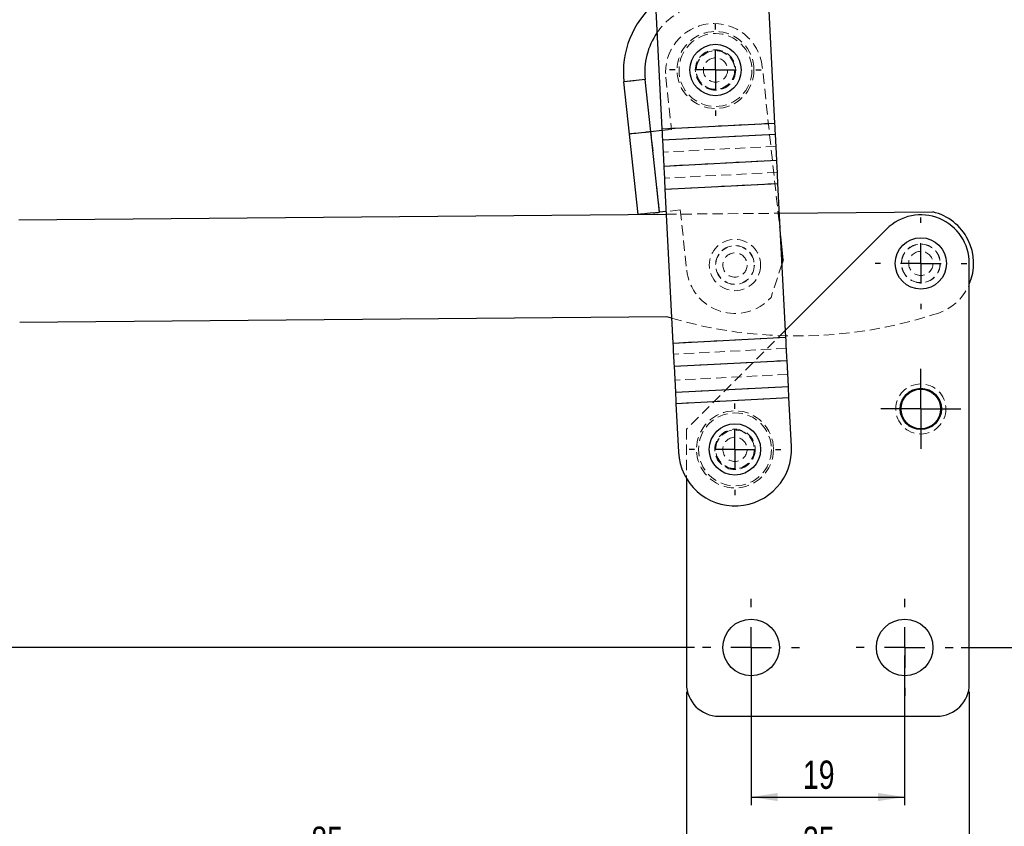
# Model space of a CAD drawing. Header units: millimetres. Extents: x 21 to 401, y 14 to 292.
# Tile 13 of 52: x 124 to 246, y 130 to 230. Entities that reach past the tile are written whole.
import ezdxf

# ---------------------------------------------------------------- set-up
doc = ezdxf.new("R2010")
doc.units = ezdxf.units.MM
doc.header["$PDSIZE"] = -1
doc.linetypes.add('HIDDEN', pattern=[1.905, 1.27, -0.635])
doc.layers.add('FORMATO', color=179, linetype='Continuous')
doc.styles.add('SLDTEXTSTYLE0', font='TXT', dxfattribs={"width": 0.75})
doc.dimstyles.new('SLDDIMSTYLE0', dxfattribs={"dimtxt": 3.5, "dimasz": 3.302, "dimexe": 0, "dimexo": 0.0625, "dimgap": 0.875, "dimtad": 1, "dimdec": 3, "dimrnd": 1e-09, "dimzin": 12, "dimdsep": 46, "dimtxsty": 'SLDTEXTSTYLE0', "dimsah": 1, "dimcen": 0.09, "dimadec": 0, "dimazin": 3, "dimtfac": 1, "dimtdec": 3, "dimtofl": 0, "dimtmove": 0, "dimatfit": 3, "dimfxl": 0, "dimfrac": 2, "dimtolj": 1, "dimtzin": 12, "dimarcsym": 0})
doc.dimstyles.new('SLDDIMSTYLE1', dxfattribs={"dimtxt": 3.5, "dimasz": 3.302, "dimexe": 0, "dimexo": 0.0625, "dimgap": 0.875, "dimtad": 1, "dimdec": 0, "dimrnd": 1e-09, "dimzin": 12, "dimdsep": 46, "dimtxsty": 'SLDTEXTSTYLE0', "dimsah": 1, "dimcen": 0.09, "dimadec": 0, "dimazin": 3, "dimtfac": 1, "dimtdec": 0, "dimtofl": 0, "dimtmove": 0, "dimatfit": 3, "dimfxl": 0, "dimfrac": 2, "dimtolj": 1, "dimtzin": 12, "dimarcsym": 0})

# ---------------------------------------------------------------- blocks, each defined once
blk = doc.blocks.new('_D')
at = {"layer": 'FORMATO'}
for p, q in [((214.55, 151.3), (214.55, 132.8)), ((233.55, 151.3), (233.55, 132.8)), ((214.55, 133.8), (233.55, 133.8))]:
    blk.add_line(p, q, dxfattribs=at)
for points in [[(214.55, 133.8), (217.85, 133.29), (217.85, 134.3)], [(233.55, 133.8), (230.25, 134.3), (230.25, 133.29)]]:
    blk.add_solid(points, dxfattribs=at)
at = {"layer": 'FORMATO', "insert": (220.97, 138.31), "char_height": 3.5, "attachment_point": 1, "style": 'SLDTEXTSTYLE0'}
blk.add_mtext('19', dxfattribs=at)
blk = doc.blocks.new('_D_1')
at = {"layer": 'FORMATO'}
for p, q in [((123.04, 192.49), (100.44, 192.49)), ((101.44, 192.49), (101.44, 152.3)), ((207.55, 152.3), (100.44, 152.3))]:
    blk.add_line(p, q, dxfattribs=at)
for points in [[(101.44, 192.49), (100.93, 189.19), (101.95, 189.19)], [(101.44, 152.3), (101.95, 155.6), (100.93, 155.6)]]:
    blk.add_solid(points, dxfattribs=at)
at = {"layer": 'FORMATO', "insert": (96.93, 168.48), "char_height": 3.5, "attachment_point": 1, "rotation": 90, "style": 'SLDTEXTSTYLE0'}
blk.add_mtext('40', dxfattribs=at)
blk = doc.blocks.new('_D_2')
at = {"layer": 'FORMATO'}
for p, q in [((122.03, 193.47), (122.03, 124.63)), ((206.55, 146.8), (206.55, 124.63)), ((122.03, 125.63), (206.55, 125.63))]:
    blk.add_line(p, q, dxfattribs=at)
for points in [[(122.03, 125.63), (125.33, 125.12), (125.33, 126.14)], [(206.55, 125.63), (203.25, 126.14), (203.25, 125.12)]]:
    blk.add_solid(points, dxfattribs=at)
at = {"layer": 'FORMATO', "insert": (160.13, 130.14), "char_height": 3.5, "attachment_point": 1, "style": 'SLDTEXTSTYLE0'}
blk.add_mtext('85', dxfattribs=at)
blk = doc.blocks.new('_D_3')
at = {"layer": 'FORMATO'}
for p, q in [((206.55, 146.8), (206.55, 124.63)), ((241.55, 146.8), (241.55, 124.63)), ((206.55, 125.63), (241.55, 125.63))]:
    blk.add_line(p, q, dxfattribs=at)
for points in [[(206.55, 125.63), (209.85, 125.12), (209.85, 126.14)], [(241.55, 125.63), (238.25, 126.14), (238.25, 125.12)]]:
    blk.add_solid(points, dxfattribs=at)
at = {"layer": 'FORMATO', "insert": (220.97, 130.14), "char_height": 3.5, "attachment_point": 1, "style": 'SLDTEXTSTYLE0'}
blk.add_mtext('35', dxfattribs=at)
blk = doc.blocks.new('_D_4')
at = {"layer": 'FORMATO'}
for p, q in [((213.78, 280.51), (259.96, 280.51)), ((258.96, 280.51), (258.96, 152.3)), ((240.55, 152.3), (259.96, 152.3))]:
    blk.add_line(p, q, dxfattribs=at)
for points in [[(258.96, 280.51), (258.45, 277.21), (259.46, 277.21)], [(258.96, 152.3), (259.46, 155.6), (258.45, 155.6)]]:
    blk.add_solid(points, dxfattribs=at)
at = {"layer": 'FORMATO', "insert": (254.44, 188.79), "char_height": 3.5, "attachment_point": 1, "rotation": 90, "style": 'SLDTEXTSTYLE0'}
blk.add_mtext('128', dxfattribs=at)
blk = doc.blocks.new('_D_5')
at = {"layer": 'FORMATO'}
for p, q in [((122.03, 193.47), (122.03, 114.8)), ((241.55, 146.8), (241.55, 114.8)), ((241.55, 115.8), (122.03, 115.8))]:
    blk.add_line(p, q, dxfattribs=at)
for points in [[(122.03, 115.8), (125.33, 115.29), (125.33, 116.3)], [(241.55, 115.8), (238.25, 116.3), (238.25, 115.29)]]:
    blk.add_solid(points, dxfattribs=at)
at = {"layer": 'FORMATO', "insert": (174.72, 120.31), "char_height": 3.5, "attachment_point": 1, "style": 'SLDTEXTSTYLE0'}
blk.add_mtext('120', dxfattribs=at)
blk = doc.blocks.new('SW_CENTERMARKSYMBOL_0')
at = {"layer": 'FORMATO', "color": 0}
for p, q in [((0, 5), (0, 5.67)), ((0, 0), (0, 2.5)), ((-5, 0), (-5.68, 0)), ((0, 0), (-2.5, 0)), ((0, 0), (0, -2.5)), ((0, 0), (2.5, 0)), ((5, 0), (5.67, 0)), ((0, -5), (0, -5.68)), ((25.41, -18.92), (25.41, -18.25)), ((25.41, -23.92), (25.41, -21.42)), ((20.41, -23.92), (19.74, -23.92)), ((25.41, -23.92), (22.91, -23.92)), ((25.41, -23.92), (25.41, -26.42)), ((25.41, -23.92), (27.91, -23.92)), ((30.41, -23.92), (31.09, -23.92)), ((25.41, -28.92), (25.41, -29.6)), ((25.41, -39.42), (25.41, -36.97)), ((25.41, -41.92), (25.41, -39.42)), ((22.91, -41.92), (20.46, -41.92)), ((25.41, -41.92), (22.91, -41.92)), ((25.41, -41.92), (25.41, -44.42)), ((25.41, -41.92), (27.91, -41.92)), ((27.91, -41.92), (30.36, -41.92)), ((25.41, -44.42), (25.41, -46.87))]:
    blk.add_line(p, q, dxfattribs=at)
blk = doc.blocks.new('SW_CENTERMARKSYMBOL_1')
at = {"layer": 'FORMATO', "color": 0}
for p, q in [((0, 5), (0, 5.675)), ((0, 0), (0, 2.5)), ((-5, 0), (-5.675, 0)), ((0, 0), (-2.5, 0)), ((0, 0), (0, -2.5)), ((0, 0), (2.5, 0)), ((5, 0), (5.675, 0)), ((0, -5), (0, -5.675))]:
    blk.add_line(p, q, dxfattribs=at)
blk = doc.blocks.new('SW_CENTERMARKSYMBOL_2')
at = {"layer": 'FORMATO', "color": 0}
for p, q in [((0, 5), (0, 6)), ((0, 0), (0, 2.5)), ((-5, 0), (-6, 0)), ((0, 0), (-2.5, 0)), ((0, 0), (0, -2.5)), ((0, 0), (2.5, 0)), ((5, 0), (6, 0)), ((0, -5), (0, -6))]:
    blk.add_line(p, q, dxfattribs=at)
blk = doc.blocks.new('SW_CENTERMARKSYMBOL_3')
at = {"layer": 'FORMATO', "color": 0}
for p, q in [((0, 5), (0, 6)), ((0, 0), (0, 2.5)), ((-5, 0), (-6, 0)), ((0, 0), (-2.5, 0)), ((0, 0), (0, -2.5)), ((0, 0), (2.5, 0)), ((5, 0), (6, 0)), ((0, -5), (0, -6))]:
    blk.add_line(p, q, dxfattribs=at)

msp = doc.modelspace()

# ---------------------------------------------------------------- linework, layer by layer
at = {"color": 7, "linetype": 'Continuous', "lineweight": 25}
for p, q in [((217.488416, 217.15522), (216.61342, 234.185042)), ((202.631864, 233.466664), (203.50686, 216.436842)), ((201.443701, 222.536059), (198.809116, 222.25065)), ((199.509176, 215.788463), (198.809116, 222.25065)), ((202.143761, 216.073872), (201.443701, 222.536059)), ((203.50686, 216.436842), (217.488416, 217.15522)), ((200.586191, 205.846628), (199.509176, 215.788463)), ((203.517861, 216.222728), (202.153704, 216.074945)), ((203.230719, 206.133114), (202.153704, 216.074945)), ((203.577417, 215.063656), (217.558972, 215.782033)), ((217.724389, 212.562555), (217.558972, 215.782033)), ((203.577417, 215.063656), (203.742831, 211.844178)), ((203.742831, 211.844178), (217.724389, 212.562555)), ((203.890356, 208.97297), (217.871913, 209.691347)), ((218.849535, 190.664155), (217.871913, 209.691347)), ((203.890356, 208.97297), (204.867977, 189.945782)), ((204.031809, 206.219898), (203.230719, 206.133114)), ((218.061742, 205.996754), (237.030455, 206.159709)), ((123.934629, 205.188138), (204.04946, 205.876378)), ((231.311431, 204.040682), (218.804474, 191.541159)), ((218.518759, 200.245412), (218.211536, 203.08136)), ((218.518759, 200.245412), (218.379478, 199.812742)), ((241.55281, 147.796781), (241.55281, 199.796783)), ((204.14077, 193.176696), (124.043728, 192.488609)), ((204.710609, 193.008622), (204.14077, 193.176696)), ((204.867977, 189.945782), (218.849535, 190.664155)), ((205.015502, 187.07457), (218.997058, 187.792944)), ((219.162476, 184.57347), (218.997058, 187.792944)), ((205.015502, 187.07457), (205.18092, 183.855096)), ((205.18092, 183.855096), (219.162476, 184.57347)), ((205.251473, 182.481905), (219.233029, 183.200283)), ((219.543588, 177.15597), (219.233029, 183.200283)), ((205.251473, 182.481905), (205.562032, 176.437592)), ((206.55281, 173.191229), (206.55281, 147.796781)), ((210.552811, 143.796781), (237.55281, 143.796781))]:
    msp.add_line(p, q, dxfattribs=at)
at = {"color": 7, "linetype": 'HIDDEN', "lineweight": 18}
for p, q in [((218.211536, 203.08136), (215.933924, 224.105807)), ((198.809116, 222.25065), (201.443701, 222.536059)), ((204.003724, 222.813392), (204.703784, 216.351198)), ((217.488416, 217.15522), (203.50686, 216.436842)), ((203.220776, 206.132037), (202.143761, 216.073872)), ((203.230719, 206.133114), (202.153704, 216.074945)), ((204.703784, 216.351198), (203.517861, 216.222728)), ((217.558972, 215.782033), (203.577417, 215.063656)), ((217.635942, 214.284005), (203.654385, 213.565634)), ((217.724389, 212.562555), (203.742831, 211.844178)), ((217.801358, 211.064534), (203.819803, 210.346157)), ((217.871913, 209.691347), (203.890356, 208.97297)), ((205.780799, 206.409367), (204.031809, 206.219898)), ((204.04946, 205.876378), (218.061742, 205.996754)), ((205.780799, 206.409367), (206.588558, 198.952993)), ((218.379478, 199.812742), (217.021578, 195.594491)), ((218.804474, 191.541159), (206.55281, 179.296782)), ((218.849535, 190.664155), (204.867977, 189.945782)), ((218.92009, 189.290969), (204.938534, 188.572591)), ((218.997058, 187.792944), (205.015502, 187.07457)), ((219.085506, 186.071495), (205.103951, 185.353121)), ((219.162476, 184.57347), (205.18092, 183.855096)), ((219.233029, 183.200283), (205.251473, 182.481905)), ((206.55281, 179.296782), (206.55281, 173.191229))]:
    msp.add_line(p, q, dxfattribs=at)
at = {"color": 7, "linetype": 'Continuous', "lineweight": 25, "flags": 128}
for points in [[(217.558972, 215.782033), (217.550828, 215.940529), (217.542418, 216.104226), (217.533776, 216.272423), (217.524939, 216.444405), (217.515946, 216.619426), (217.506836, 216.796743), (217.497646, 216.975601), (217.488416, 217.15522)], [(201.38321, 215.991476), (200.991447, 215.949038), (200.629151, 215.909788), (200.305506, 215.874726), (200.02872, 215.844745), (199.805806, 215.820597), (199.642419, 215.802895), (199.5427, 215.792091), (199.509176, 215.788463)], [(202.153704, 216.074945), (202.055997, 216.064366), (201.958424, 216.053793), (201.861116, 216.043251), (201.76421, 216.032753), (201.667833, 216.022314), (201.572123, 216.011943), (201.477206, 216.001661), (201.38321, 215.991476)], [(203.50686, 216.436842), (203.516087, 216.257224), (203.525278, 216.078373), (203.53439, 215.901049), (203.543383, 215.726027), (203.552219, 215.554053), (203.560862, 215.385849), (203.56927, 215.222152), (203.577417, 215.063656)], [(217.871913, 209.691347), (217.852616, 210.066916), (217.833403, 210.440883), (217.814351, 210.811639), (217.79555, 211.177597), (217.777072, 211.537184), (217.759003, 211.888874), (217.741418, 212.231154), (217.724389, 212.562555)], [(203.742831, 211.844178), (203.759859, 211.512776), (203.777446, 211.170496), (203.795518, 210.818814), (203.813991, 210.459219), (203.832797, 210.093262), (203.851844, 209.722506), (203.871059, 209.348539), (203.890356, 208.97297)], [(202.460225, 206.049645), (202.068462, 206.007207), (201.706166, 205.967957), (201.382521, 205.932895), (201.105735, 205.90291), (200.882821, 205.878762), (200.719434, 205.861064), (200.619715, 205.85026), (200.586191, 205.846628)], [(202.460225, 206.049645), (202.554221, 206.059826), (202.649138, 206.070112), (202.744848, 206.080479), (202.841225, 206.090918), (202.938131, 206.101419), (203.035439, 206.111958), (203.133012, 206.122531), (203.230719, 206.133114)], [(218.997058, 187.792944), (218.98003, 188.124346), (218.962445, 188.466625), (218.944373, 188.818315), (218.925898, 189.17791), (218.907096, 189.543864), (218.888045, 189.914619), (218.868832, 190.288583), (218.849535, 190.664155)], [(204.867977, 189.945782), (204.887274, 189.570209), (204.906489, 189.196246), (204.92554, 188.82549), (204.944341, 188.459532), (204.962819, 188.099937), (204.980886, 187.748251), (204.998474, 187.405972), (205.015502, 187.07457)], [(219.233029, 183.200283), (219.223802, 183.379905), (219.214612, 183.558756), (219.205501, 183.736073), (219.196509, 183.911098), (219.187672, 184.083076), (219.17903, 184.251277), (219.17062, 184.414973), (219.162476, 184.57347)], [(205.18092, 183.855096), (205.189063, 183.6966), (205.197475, 183.532899), (205.206114, 183.364699), (205.21495, 183.192721), (205.223943, 183.017699), (205.233055, 182.840379), (205.242245, 182.661528), (205.251473, 182.481905)]]:
    msp.add_lwpolyline(points, dxfattribs=at)
at = {"color": 7, "linetype": 'HIDDEN', "lineweight": 18}
for centre, radius in [((210.141973, 223.718254), 4.7625), ((210.141973, 223.718254), 4.5125), ((210.141973, 223.718254), 2.5), ((210.141973, 223.718254), 2.4), ((210.141973, 223.718254), 2.38125), ((210.141973, 223.718254), 1.5), ((212.553659, 199.599203), 3.175), ((212.553659, 199.599203), 2.4), ((212.553659, 199.599203), 2.38125), ((212.553659, 199.599203), 1.5), ((235.55281, 199.796781), 2.4), ((235.55281, 199.796781), 2.4), ((235.55281, 199.796781), 2.38125), ((235.55281, 199.796781), 1.5), ((235.55281, 181.796781), 3.1), ((212.55281, 176.796781), 4.7625), ((212.55281, 176.796781), 4.5125), ((212.55281, 176.796781), 2.5), ((212.55281, 176.796781), 2.4), ((212.55281, 176.796781), 2.38125), ((212.55281, 176.796781), 1.5)]:
    msp.add_circle(centre, radius, dxfattribs=at)
at = {"color": 7, "linetype": 'Continuous', "lineweight": 25}
for centre, radius in [((210.141973, 223.718254), 3.175), ((235.55281, 199.796781), 3.175), ((235.55281, 181.796781), 2.55), ((235.55281, 181.796781), 2.45), ((212.55281, 176.796781), 3.175), ((214.55281, 152.296781), 3.5), ((233.55281, 152.296781), 3.5)]:
    msp.add_circle(centre, radius, dxfattribs=at)
for centre, radius, start, end in [((209.968823, 223.459601), 11.225, 130.31566726, 186.18283244), ((209.968823, 223.459601), 8.575, 145.55999846, 186.18283244), ((235.55281, 199.796781), 6.53225, 336.7106158, 76.92610017), ((235.55281, 199.796781), 6, 0, 134.98296377), ((212.55281, 176.796781), 7, 182.94128481, 2.94128481), ((210.55281, 147.796781), 4, 180, 270), ((237.55281, 147.796781), 4, 270, 0)]:
    msp.add_arc(centre, radius, start, end, dxfattribs=at)
at = {"color": 7, "linetype": 'HIDDEN', "lineweight": 18}
for centre, radius, start, end in [((209.968823, 223.459601), 8.575, 112.87979444, 145.55999846), ((209.968823, 223.459601), 6, 6.18283244, 186.18283244), ((212.553659, 199.599203), 6, 186.18283244, 318.12930804), ((235.55281, 199.796781), 6.53225, 284.0582956, 336.7106158), ((220.183154, 246.516474), 55.7, 253.8720336, 287.72349425)]:
    msp.add_arc(centre, radius, start, end, dxfattribs=at)
at = {"layer": 'FORMATO', "lineweight": 18}
for p in [(214.55281, 152.296781), (233.55281, 152.296781)]:
    msp.add_point(p, dxfattribs=at)

# ---------------------------------------------------------------- block references
at = {"layer": 'FORMATO'}
for name, p in [('SW_CENTERMARKSYMBOL_0', (210.141973, 223.718254)), ('SW_CENTERMARKSYMBOL_1', (212.55281, 176.796781)), ('SW_CENTERMARKSYMBOL_2', (214.55281, 152.296781)), ('SW_CENTERMARKSYMBOL_3', (233.55281, 152.296781))]:
    msp.add_blockref(name, p, dxfattribs=at)

# ---------------------------------------------------------------- dimensions: what is measured, and where the dimension line sits
for base, p1, p2, picture, middle in [((258.955898, 152.296781), (212.7773, 280.507291), (239.55281, 152.296781), '_D_4', (258.955898, 192.672219)), ((101.442218, 152.296781), (124.043726, 192.488607), (208.55281, 152.296781), '_D_1', (101.442218, 171.068))]:
    dim = msp.add_linear_dim(base=base, p1=p1, p2=p2, angle=90, dimstyle='SLDDIMSTYLE1', dxfattribs=at)
    dim.commit()
    dim.dimension.update_dxf_attribs({"geometry": picture, "text_midpoint": middle, "dimtype": 160})
for base, p1, p2, dimstyle, picture, middle in [((206.55281, 125.630219), (122.026619, 194.471353), (206.55281, 147.796781), 'SLDDIMSTYLE1', '_D_2', (162.712593, 125.630219)), ((122.026619, 115.796781), (241.55281, 147.796781), (122.026619, 194.471353), 'SLDDIMSTYLE0', '_D_5', (178.600809, 115.796781)), ((233.55281, 133.796781), (214.55281, 152.296781), (233.55281, 152.296781), 'SLDDIMSTYLE0', '_D', (223.55641, 133.796781)), ((241.55281, 125.630219), (206.55281, 147.796781), (241.55281, 147.796781), 'SLDDIMSTYLE0', '_D_3', (223.55641, 125.630219))]:
    dim = msp.add_linear_dim(base=base, p1=p1, p2=p2, dimstyle=dimstyle, dxfattribs=at)
    dim.commit()
    dim.dimension.update_dxf_attribs({"geometry": picture, "text_midpoint": middle, "dimtype": 160})

doc.saveas('drawing.dxf')
